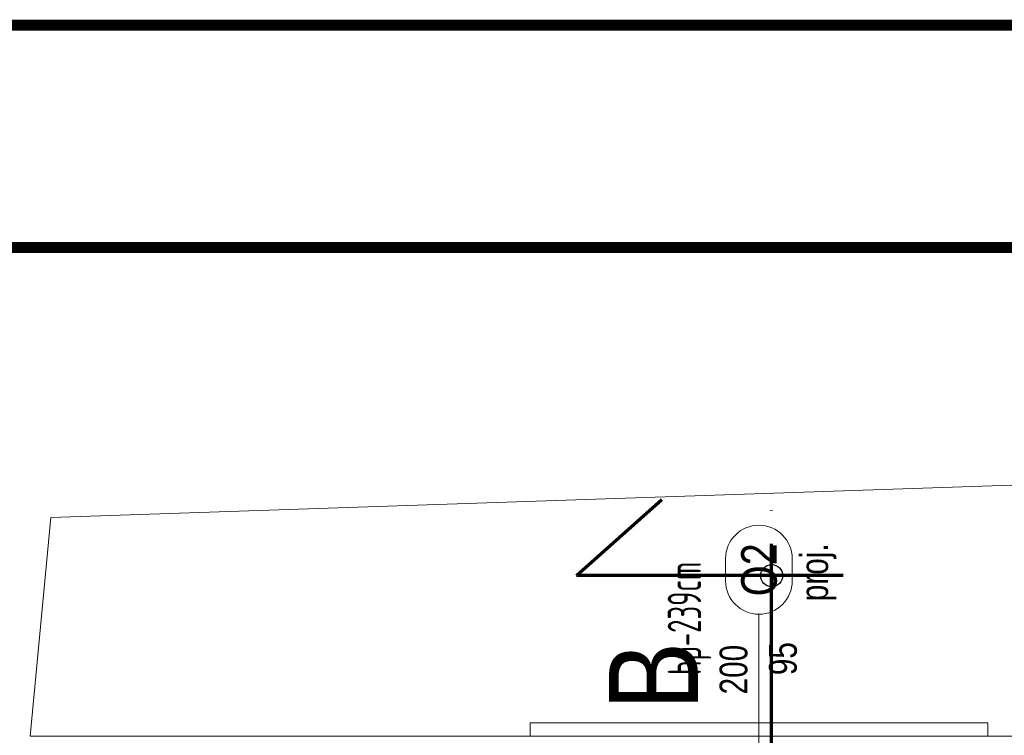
# Model space of a CAD drawing. Header units: centimetres. Extents: x -2715 to 104803, y -2927 to 32152.
# Tile 36 of 72: x 86211 to 86654, y 1207 to 1529. Entities that reach past the tile are written whole.
import ezdxf
from ezdxf.enums import TextEntityAlignment as Align
from ezdxf.lldxf.tags import DXFTag

# ---------------------------------------------------------------- set-up
doc = ezdxf.new("R2010")
doc.units = ezdxf.units.CM
doc.header["$MEASUREMENT"] = 0
doc.linetypes.add('ACAD_ISO04W100', pattern=[30, 24, -3, 0, -3])
doc.linetypes.add('HIDDENX2', pattern=[19.05, 12.7, -6.35])
doc.layers.add('1_ dach - osie', color=252, linetype='DASHDOT')
doc.layers.add('DIM', color=7, linetype='Continuous')
for name, color, linetype, lineweight in [('1_ hatch', 252, 'Continuous', 9), ('1_ view 1', 252, 'Continuous', 15), ('1_ view 3', 252, 'Continuous', 9), ('1_ windows proj.', 252, 'Continuous', 15), ('2_ doors description proj.', 252, 'Continuous', 15), ('przekroj projektowany', 10, 'ACAD_ISO04W100', 70)]:
    doc.layers.add(name, color=color, linetype=linetype, lineweight=lineweight)
doc.styles.add('ARIAL', font='arial.ttf', dxfattribs={"width": 0.8})
doc.styles.add('BIKTS', font='bikromsw.shx', dxfattribs={"width": 0.85})
doc.styles.add('opis100', font='ARIALN.TTF', dxfattribs={"height": 18})
doc.styles.add('TXT3', font='geniso.shx', dxfattribs={"width": 0.75})
tags = doc.linetypes.add('DASHDOT', pattern=[20, 10, -5, 0, -5]).pattern_tags.tags
tags[10:11] = [DXFTag(74, 4), DXFTag(75, 0), DXFTag(340, '0'), DXFTag(46, 0.0), DXFTag(50, 0.0), DXFTag(44, 0.0), DXFTag(45, 0.0)]
tags[8:9] = [DXFTag(74, 4), DXFTag(75, 0), DXFTag(340, '0'), DXFTag(46, 0.0), DXFTag(50, 0.0), DXFTag(44, 0.0), DXFTag(45, 0.0)]
tags[6:7] = [DXFTag(74, 4), DXFTag(75, 0), DXFTag(340, '0'), DXFTag(46, 0.0), DXFTag(50, 0.0), DXFTag(44, 0.0), DXFTag(45, 0.0)]
tags[4:5] = [DXFTag(74, 4), DXFTag(75, 0), DXFTag(340, '0'), DXFTag(46, 0.0), DXFTag(50, 0.0), DXFTag(44, 0.0), DXFTag(45, 0.0)]

# ---------------------------------------------------------------- blocks, each defined once
blk = doc.blocks.new('vcxbvnbnbvmn')
at = {"color": 7}
for points in [[(-200, 15.5), (-203, 15.5), (-203, 21.5), (3, 21.5), (3, 21.5), (3, 15.5), (0, 15.5)], [(-200, -24.5), (-203, -24.5), (-203, -30.5), (3, -30.5), (3, -27.5), (3, -24.5), (0, -24.5)]]:
    blk.add_lwpolyline(points, dxfattribs=at)
at = {"color": 253, "linetype": 'HIDDENX2'}
for points in [[(-200, 15.5), (0, 15.5)], [(-200, -24.5), (0, -24.5)]]:
    blk.add_lwpolyline(points, dxfattribs=at)
for points in [[(-200, 0), (-195, 0), (-195, -9), (-200, -9), (-200, 0)], [(-195, 0), (-105, 0)], [(-195, 0), (-190, 0), (-190, -9), (-195, -9), (-195, 0)], [(-105, 0), (-100, 0), (-100, -9), (-105, -9), (-105, 0)], [(-100, 0), (-95, 0), (-95, -9), (-100, -9), (-100, 0)], [(-95, 0), (-5, 0)], [(-10, 0), (-5, 0), (-5, -9), (-10, -9), (-10, 0)], [(-5, 0), (0, 0), (0, -9), (-5, -9), (-5, 0)], [(-190, -4.5), (-105, -4.5)], [(-95, -4.5), (-10, -4.5)], [(-195, -9), (-105, -9)], [(-95, -9), (-5, -9)]]:
    blk.add_lwpolyline(points)
blk = doc.blocks.new('_OZN.DRZWI')
blk.add_line((0, 0), (61.07, 0))
blk.add_lwpolyline([(-15, 15, -1), (-15, -15), (-25, -15, -1), (-25, 15)], format="xyb", close=True)
at = {"style": 'BIKTS', "width": 0.8}
blk.add_attdef('WYSOK', text='', height=8, rotation=0, dxfattribs=at).set_placement((27.59, 12.75), align=Align.TOP_CENTER)
for p in [(-20, 0), (75.14, 0)]:
    blk.add_attdef('OZN', text='', height=8, rotation=0, dxfattribs=at).set_placement(p, align=Align.MIDDLE)
blk.add_attdef('SZEROK', text='', height=8, rotation=0, dxfattribs=at).set_placement((27.59, -12.4), align=Align.CENTER)
blk = doc.blocks.new('GRFHGFJNHGJMKH')
at = {"layer": '1_ dach - osie'}
blk.add_line((0, -1754.68), (0, 0), dxfattribs=at)
at = {"layer": 'DIM'}
blk.add_circle((0, 0), 5, dxfattribs=at)
at = {"layer": 'przekroj projektowany', "ltscale": 5}
blk.add_line((0, -255.74), (0, 33.98), dxfattribs=at)
at = {"layer": 'przekroj projektowany', "ltscale": 5, "extrusion": (0, 0, -1)}
blk.add_lwpolyline([(-32.24, 0), (87.85, 0), (49.36, 34.32)], dxfattribs=at)
at = {"layer": 'przekroj projektowany', "color": 7, "ltscale": 5, "insert": (-73.17, -29.87), "char_height": 40, "width": 94.4403, "attachment_point": 3, "rotation": 90, "style": 'opis100'}
blk.add_mtext('B', dxfattribs=at)

msp = doc.modelspace()

# ---------------------------------------------------------------- linework, layer by layer
at = {"lineweight": 50, "const_width": 5}
msp.add_lwpolyline([(85600.17, -1443.15), (85600.17, 1526.85), (89800.17, 1526.85), (89800.17, -1443.15), (85600.17, -1443.15)], dxfattribs=at)
at = {"lineweight": 50}
msp.add_lwpolyline([(85700.17, -1343.15, 5, 5, 0), (85700.17, 1426.85, 5, 5, 0), (89700.17, 1426.85, 5, 5, 0), (89700.17, -1343.15, 5, 5, 0)], format="xyseb", close=True, dxfattribs=at)
at = {"layer": '1_ hatch'}
msp.add_lwpolyline([(89230.29, 1406.47), (89230.29, 1206.93), (89183.55, 1206.93), (89183.55, 1236.93), (89158.55, 1236.93), (89158.55, 1206.93), (86215.55, 1206.93), (86224.83, 1305.31), (89230.29, 1406.47)], dxfattribs=at)
at = {"layer": '1_ view 3'}
msp.add_lwpolyline([(86215.55, 1206.93), (86224.83, 1305.31), (89230.29, 1406.47)], dxfattribs=at)

# ---------------------------------------------------------------- block references
at = {"layer": '1_ view 1'}
msp.add_blockref('GRFHGFJNHGJMKH', (86549.24, 1279.19), dxfattribs=at)
at = {"layer": '1_ windows proj.'}
msp.add_blockref('vcxbvnbnbvmn', (86643.55, 1191.43), dxfattribs=at)
at = {"layer": '2_ doors description proj.'}
ref = msp.add_blockref('_OZN.DRZWI', (86543.55, 1261.83), dxfattribs=dict(at, rotation=270))
ref.add_attrib('OZN', 'proj.', dxfattribs={"layer": '0', "color": 7, "lineweight": 5, "height": 12.5, "rotation": 90, "style": 'BIKTS', "width": 0.8}).set_placement((86569.95, 1280.69), align=Align.MIDDLE)
ref.add_attrib('WYSOK', '95', dxfattribs={"layer": '0', "color": 7, "lineweight": 5, "height": 12.5, "rotation": 90, "style": 'BIKTS', "width": 0.8}).set_placement((86548.08, 1241.82), align=Align.TOP_CENTER)
ref.add_attrib('SZEROK', '200', dxfattribs={"layer": '0', "color": 7, "lineweight": 5, "height": 12.5, "rotation": 90, "style": 'BIKTS', "width": 0.8}).set_placement((86538.35, 1236.88), align=Align.CENTER)
ref.add_attrib('OZN', 'O2', dxfattribs={"layer": '0', "color": 7, "lineweight": 5, "height": 16, "rotation": 90, "style": 'ARIAL', "width": 0.8}).set_placement((86543.55, 1281.83), align=Align.MIDDLE)

# ---------------------------------------------------------------- texts
at = {"layer": '2_ doors description proj.', "insert": (86522.03, 1234.49), "char_height": 15, "attachment_point": 7, "rotation": 90, "line_spacing_factor": 0.814815, "style": 'TXT3'}
msp.add_mtext('{\\W0.65;hp-239cm}', dxfattribs=at)

doc.saveas('drawing.dxf')
